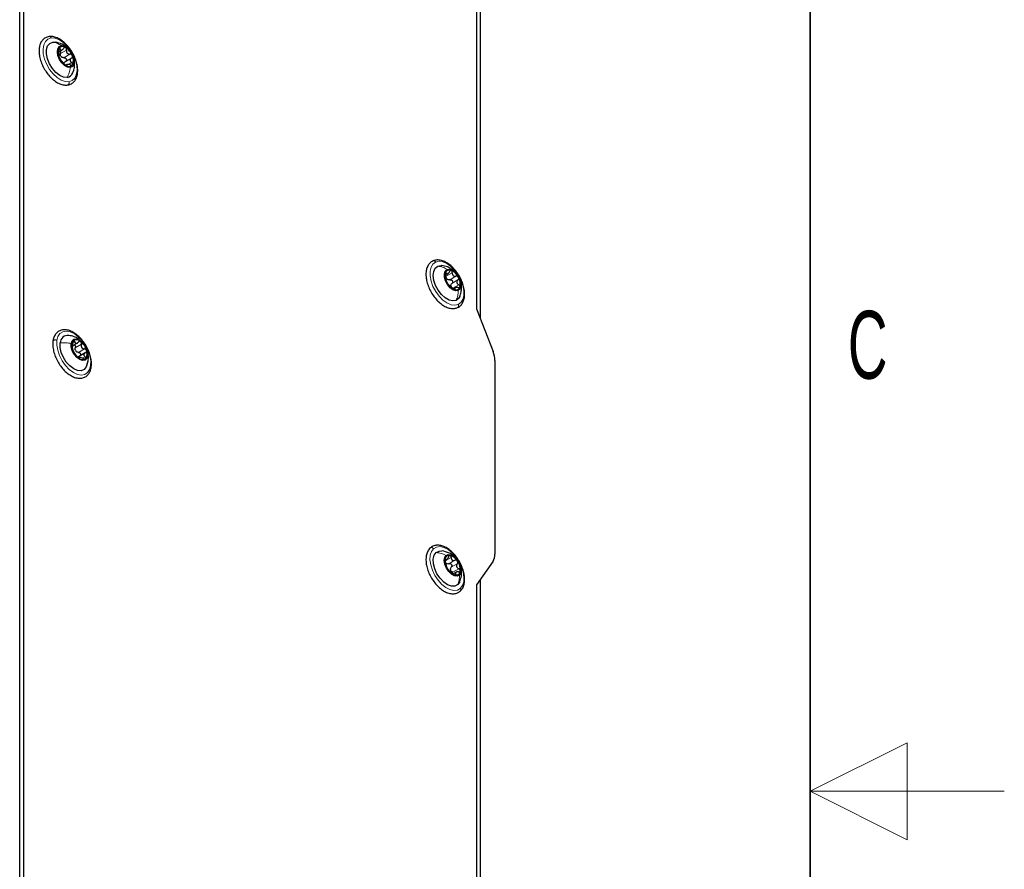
# Model space of a CAD drawing. Header units: millimetres. Extents: x 5 to 418, y 2 to 292.
# Tile 27 of 29: x 367 to 418, y 143 to 187. Entities that reach past the tile are written whole.
import ezdxf

# ---------------------------------------------------------------- set-up
doc = ezdxf.new("R2010")
doc.units = ezdxf.units.MM
doc.layers.add('SLD-0', color=7, linetype='Continuous')
doc.styles.add('SLDTEXTSTYLE0', font='TXT', dxfattribs={"width": 0.605})

msp = doc.modelspace()

# ---------------------------------------------------------------- linework, layer by layer
at = {"color": 7, "linetype": 'Continuous', "lineweight": 18}
for p, q in [((367.2565, 126.8993), (367.2565, 229.7835)), ((369.2672, 185.4519), (369.3439, 185.4961)), ((369.3583, 185.256), (369.6695, 185.4356)), ((369.5358, 185.0431), (369.8469, 185.2227)), ((369.7745, 184.6965), (369.9338, 184.7885)), ((369.658, 184.6328), (369.6891, 184.6508)), ((389.2083, 173.9261), (389.2488, 173.9494)), ((389.2392, 173.7866), (389.5503, 173.9662)), ((389.4305, 173.603), (389.7417, 173.7826)), ((389.533, 173.4109), (389.8442, 173.5905)), ((389.5738, 173.1594), (389.885, 173.339)), ((389.6394, 173.1032), (389.686, 173.1301)), ((369.9634, 170.1115), (369.9695, 170.1151)), ((369.9985, 170.3577), (370.0943, 170.413)), ((370.123, 170.0975), (370.4341, 170.2771)), ((370.2811, 169.8618), (370.5923, 170.0414)), ((370.3272, 169.5616), (370.3371, 169.5674)), ((370.4949, 169.5574), (370.62, 169.6297)), ((389.1794, 159.1189), (389.4905, 159.2985)), ((389.2066, 159.1959), (389.2223, 159.205)), ((389.3788, 158.9701), (389.69, 159.1497)), ((389.4997, 158.7899), (389.8109, 158.9695)), ((389.5742, 158.5306), (389.8853, 158.7102)), ((389.6918, 158.4098), (389.7381, 158.4365))]:
    msp.add_line(p, q, dxfattribs=at)
at = {"color": 7, "linetype": 'Continuous', "lineweight": 25}
for p, q in [((367.2565, 136.2079), (367.2565, 220.4749)), ((367.4686, 136.3304), (367.4686, 220.5974)), ((390.8032, 207.1266), (390.8032, 172.097)), ((391.0011, 171.5869), (391.0011, 207.1915)), ((368.964, 185.8403), (369.1079, 185.8355)), ((369.2749, 185.3432), (369.4472, 185.4427)), ((369.6167, 184.845), (369.9279, 185.0246)), ((369.6964, 184.6923), (369.6355, 184.6571)), ((389.1948, 173.8375), (389.3258, 173.9131)), ((389.6934, 173.1961), (389.5872, 173.1348)), ((390.8032, 172.097), (391.6559, 169.8991)), ((369.9973, 170.2082), (370.2265, 170.3406)), ((370.6313, 169.8363), (370.2872, 169.6376)), ((370.3437, 169.5897), (370.301, 169.5651)), ((391.7507, 169.4361), (391.7507, 159.4562)), ((389.1817, 159.1287), (389.2758, 159.183)), ((391.6559, 159.1026), (390.8032, 157.8892)), ((389.7448, 158.5316), (389.6009, 158.4485)), ((390.8032, 157.8892), (390.8032, 122.8596)), ((391.0011, 121.4069), (391.0011, 158.1708))]:
    msp.add_line(p, q, dxfattribs=at)
at = {"color": 7, "linetype": 'Continuous', "lineweight": 18, "flags": 128}
for points in [[(369.7959, 183.8035), (369.6039, 183.8121), (369.3964, 183.8857), (369.1853, 184.0201), (368.9829, 184.2074), (368.801, 184.4368), (368.6502, 184.6948), (368.5392, 184.9666), (368.4744, 185.2364), (368.4597, 185.4884), (368.4959, 185.708), (368.5809, 185.8824), (368.7097, 186.0015), (368.8749, 186.0585)], [(368.8749, 186.0585), (369.0669, 186.0499), (369.2744, 185.9763), (369.4855, 185.8419), (369.6879, 185.6546), (369.8698, 185.4252), (370.0206, 185.1672), (370.1316, 184.8954), (370.1964, 184.6256), (370.2111, 184.3736), (370.1749, 184.1541), (370.0899, 183.9796), (369.9611, 183.8605), (369.7959, 183.8035)], [(389.8589, 172.3269), (389.6852, 172.2879), (389.4877, 172.3148), (389.278, 172.4059), (389.0681, 172.5559), (388.8702, 172.7561), (388.696, 172.9948), (388.5554, 173.2583), (388.4567, 173.5311), (388.4056, 173.7975), (388.4051, 174.0418), (388.4552, 174.2501), (388.553, 174.41), (388.6927, 174.5125)], [(388.6927, 174.5125), (388.8664, 174.5514), (389.0639, 174.5245), (389.2736, 174.4334), (389.4835, 174.2834), (389.6814, 174.0832), (389.8556, 173.8445), (389.9962, 173.581), (390.0949, 173.3082), (390.146, 173.0419), (390.1465, 172.7975), (390.0964, 172.5892), (389.9986, 172.4293), (389.8589, 172.3269)], [(369.1749, 170.4724), (369.2305, 170.6758), (369.3333, 170.8298), (369.4772, 170.9254), (369.6541, 170.957), (369.8535, 170.9229), (370.0639, 170.8249), (370.273, 170.6689), (370.4688, 170.4638), (370.6398, 170.2216), (370.776, 169.9563), (370.8697, 169.6834), (370.9152, 169.4188), (370.9101, 169.1777)], [(370.9101, 169.1777), (370.8545, 168.9743), (370.7517, 168.8203), (370.6078, 168.7247), (370.4309, 168.6931), (370.2315, 168.7273), (370.0211, 168.8252), (369.812, 168.9813), (369.6162, 169.1864), (369.4452, 169.4286), (369.309, 169.6938), (369.2153, 169.9667), (369.1698, 170.2314), (369.1749, 170.4724)], [(388.5879, 159.7469), (388.738, 159.8321), (388.9193, 159.8528), (389.1214, 159.8077), (389.3325, 159.6996), (389.5402, 159.5347), (389.7326, 159.3225), (389.8984, 159.0754), (390.0281, 158.8078), (390.114, 158.5352), (390.1512, 158.2734), (390.1376, 158.0377), (390.0738, 157.8418), (389.9637, 157.697)], [(389.9637, 157.697), (389.8136, 157.6118), (389.6323, 157.5911), (389.4302, 157.6361), (389.2191, 157.7442), (389.0114, 157.9092), (388.819, 158.1214), (388.6532, 158.3684), (388.5235, 158.6361), (388.4376, 158.9087), (388.4004, 159.1704), (388.414, 159.4061), (388.4778, 159.6021), (388.5879, 159.7469)]]:
    msp.add_lwpolyline(points, dxfattribs=at)
at = {"color": 7, "linetype": 'Continuous', "lineweight": 25, "flags": 128}
for points in [[(369.7067, 184.0218), (369.5222, 184.0356), (369.3225, 184.1221), (369.1238, 184.274), (368.9423, 184.4792), (368.7926, 184.721), (368.6869, 184.9798), (368.6338, 185.2346), (368.6374, 185.4649), (368.6977, 185.6519), (368.8095, 185.7805), (368.964, 185.8403)], [(369.8611, 184.5424), (369.7206, 184.559), (369.5693, 184.6411), (369.4257, 184.779), (369.3071, 184.9558), (369.2276, 185.1503), (369.197, 185.3391), (369.2189, 185.4993), (369.2906, 185.6116), (369.4036, 185.6626)], [(369.4036, 185.6626), (369.5442, 185.6459), (369.6954, 185.5638), (369.839, 185.426), (369.9577, 185.2491), (370.0371, 185.0546), (370.0678, 184.8659), (370.0459, 184.7056), (369.9741, 184.5933), (369.8611, 184.5424)], [(389.746, 172.5384), (389.5782, 172.507), (389.3858, 172.5495), (389.1846, 172.6626), (388.9907, 172.837), (388.82, 173.0586), (388.6861, 173.3094), (388.6001, 173.5692), (388.5688, 173.8168), (388.5947, 174.0323), (388.6759, 174.1982), (388.8056, 174.3009)], [(388.8056, 174.3009), (388.9734, 174.3323), (389.007, 174.3301)], [(389.8624, 173.0482), (389.7337, 173.0308), (389.5856, 173.081), (389.4359, 173.1926), (389.3027, 173.3524), (389.2021, 173.5409), (389.1462, 173.7355), (389.1418, 173.9127), (389.1893, 174.0511), (389.2831, 174.134)], [(389.2831, 174.134), (389.4119, 174.1514), (389.56, 174.1012), (389.7097, 173.9896), (389.8429, 173.8298), (389.9435, 173.6413), (389.9993, 173.4467), (390.0038, 173.2695), (389.9562, 173.1311), (389.8624, 173.0482)], [(389.9338, 172.7408), (389.8757, 172.6411), (389.746, 172.5384)], [(369.9085, 170.3181), (369.956, 170.4565), (370.0498, 170.5394), (370.1786, 170.5568), (370.3267, 170.5067), (370.4764, 170.395), (370.6096, 170.2352), (370.7102, 170.0467), (370.766, 169.8521), (370.7705, 169.6749)], [(370.7422, 169.303), (370.685, 169.1132), (370.5758, 168.981), (370.4234, 168.9172), (370.2401, 168.927), (370.0408, 169.0095), (369.8416, 169.1581), (369.6588, 169.3607), (369.507, 169.601), (369.3986, 169.8594), (369.3423, 170.115), (369.3428, 170.3471)], [(370.7705, 169.6749), (370.7229, 169.5365), (370.6291, 169.4536), (370.5004, 169.4362), (370.3523, 169.4864), (370.2026, 169.5981), (370.0694, 169.7578), (369.9688, 169.9463), (369.9129, 170.1409), (369.9085, 170.3181)], [(389.8306, 157.8954), (389.6846, 157.8197), (389.5055, 157.8171), (389.3077, 157.8878), (389.1074, 158.0261), (388.9208, 158.2207), (388.7629, 158.456), (388.6465, 158.7128), (388.5812, 158.9703), (388.5721, 159.2078), (388.62, 159.4058), (388.721, 159.5485)], [(388.721, 159.5485), (388.867, 159.6242), (389.0171, 159.6312)], [(389.9145, 158.3842), (389.8015, 158.3333), (389.661, 158.3499), (389.5098, 158.4321), (389.3662, 158.5699), (389.2475, 158.7467), (389.168, 158.9412), (389.1374, 159.13), (389.1593, 159.2902), (389.231, 159.4025)], [(389.231, 159.4025), (389.344, 159.4535), (389.4846, 159.4368), (389.6358, 159.3547), (389.7794, 159.2169), (389.8981, 159.04), (389.9776, 158.8455), (390.0082, 158.6568), (389.9863, 158.4966), (389.9145, 158.3842)], [(389.9329, 158.041), (389.9316, 158.038), (389.8306, 157.8954)]]:
    msp.add_lwpolyline(points, dxfattribs=at)
at = {"color": 7, "linetype": 'Continuous', "lineweight": 25}
for centre, radius, start, end in [((369.7687, 185.3007), 0.5325, 155.60879, 207.25916), ((369.4749, 185.3764), 0.2394, 52.4594, 142.95679), ((369.1799, 184.8443), 0.8459, 21.04452, 58.58638), ((370.0849, 185.3606), 0.8459, 201.0439, 238.587), ((369.6323, 185.2978), 0.3103, 213.83221, 225.79988), ((369.496, 184.9042), 0.5325, 335.60901, 27.25893), ((369.7899, 184.8285), 0.2394, 232.4566, 322.95959), ((369.6504, 184.3854), 0.3679, 278.80109, 338.97481), ((389.4034, 173.8885), 0.216, 65.58729, 162.94865), ((389.1984, 173.4024), 0.7435, 25.67074, 66.68959), ((389.8416, 173.8029), 0.6617, 166.99225, 211.43998), ((389.4769, 173.8333), 0.272, 219.64874, 232.71533), ((389.304, 173.3793), 0.6617, 346.99287, 31.43936), ((389.9472, 173.7798), 0.7435, 205.67074, 246.68959), ((389.7172, 173.3187), 0.2414, 182.13916, 196.29086), ((389.7422, 173.2937), 0.216, 245.58729, 342.94865), ((369.7357, 170.3444), 0.3929, 82.60544, 179.59885), ((370.1861, 170.2122), 0.293, 44.03288, 122.48141), ((370.3518, 170.2017), 0.4132, 141.41286, 203.02689), ((370.8438, 170.2898), 0.9073, 195.97777, 231.75891), ((369.8352, 169.7033), 0.9073, 15.97699, 51.76051), ((370.419, 170.1229), 0.3326, 208.15618, 219.58467), ((370.4928, 169.7808), 0.293, 224.03568, 302.48046), ((370.3272, 169.7914), 0.4132, 321.41238, 23.02736), ((390.449, 169.4109), 1.3019, 1.10848, 22.02105), ((389.4016, 159.1835), 0.2207, 83.52765, 179.41538), ((389.2829, 158.8015), 0.6182, 29.97876, 76.56339), ((391.1374, 159.431), 0.6138, 327.65084, 2.35123), ((389.9608, 159.134), 0.7816, 176.20542, 215.84161), ((389.3742, 159.1606), 0.2246, 225.84297, 240.70178), ((389.1848, 158.6527), 0.7816, 356.20527, 35.84193), ((389.8627, 158.9852), 0.6182, 209.97944, 256.56271), ((389.7397, 158.7248), 0.2862, 189.70533, 202.33892), ((389.7439, 158.6033), 0.2207, 263.52802, 359.4158)]:
    msp.add_arc(centre, radius, start, end, dxfattribs=at)
for points, knots in [([(368.774, 186.1284), (368.7379, 186.1215), (368.6407, 186.1029), (368.4967, 186.0221), (368.3692, 185.8778), (368.2864, 185.6914), (368.2485, 185.4708), (368.2564, 185.2232), (368.3094, 184.9596), (368.4045, 184.6926), (368.5368, 184.4343), (368.7005, 184.1955), (368.8889, 183.9869), (369.0949, 183.8168), (369.3116, 183.6958), (369.5257, 183.6271), (369.6646, 183.633), (369.7271, 183.6356)], [0, 0, 0, 0, 0.03142782, 0.08461983, 0.13778799, 0.1941168, 0.25723085, 0.32812542, 0.4054071, 0.48689007, 0.5704049, 0.65366134, 0.73440119, 0.8107573, 0.88156985, 0.94663431, 1, 1, 1, 1]), ([(369.7271, 183.6356), (369.7632, 183.6425), (369.8604, 183.6611), (370.0043, 183.7419), (370.1319, 183.8863), (370.2147, 184.0727), (370.2526, 184.2932), (370.2447, 184.5409), (370.1917, 184.8044), (370.0966, 185.0714), (369.9643, 185.3298), (369.8006, 185.5685), (369.6122, 185.7772), (369.4061, 185.9472), (369.1894, 186.0682), (368.9753, 186.137), (368.8365, 186.1311), (368.774, 186.1284)], [0, 0, 0, 0, 0.03142761, 0.08461962, 0.13778905, 0.19411786, 0.25723194, 0.32812482, 0.40540654, 0.4868895, 0.57040585, 0.65366077, 0.73440202, 0.81075706, 0.88156961, 0.94663433, 1, 1, 1, 1]), ([(369.7303, 185.534), (369.6967, 185.5659), (369.6118, 185.6467), (369.4042, 185.7668), (369.218, 185.8097), (369.1012, 185.8367)], [0, 0, 0, 0, 0.19565579, 0.49540196, 1, 1, 1, 1]), ([(369.2838, 185.5206), (369.2797, 185.5119), (369.2706, 185.4924), (369.2666, 185.4578), (369.2659, 185.4202), (369.2691, 185.3945), (369.2707, 185.3817)], [0, 0, 0, 0, 0.2023899, 0.4531838, 0.7270191, 1, 1, 1, 1]), ([(369.2767, 185.1456), (369.2792, 185.1524), (369.2845, 185.1665), (369.2834, 185.1921), (369.2836, 185.2224), (369.282, 185.259), (369.2793, 185.313), (369.2742, 185.3541), (369.2707, 185.3817)], [0, 0, 0, 0, 0.09186617, 0.18796564, 0.31801295, 0.47634681, 0.65018489, 1, 1, 1, 1]), ([(369.3439, 185.4961), (369.3401, 185.5044), (369.3335, 185.519), (369.3178, 185.5356), (369.296, 185.5367), (369.2881, 185.5263), (369.2838, 185.5206)], [0, 0, 0, 0, 0.32215079, 0.56681845, 0.76170027, 1, 1, 1, 1]), ([(369.3258, 185.3726), (369.3288, 185.3703), (369.3414, 185.3602), (369.3534, 185.3325), (369.3622, 185.2952), (369.3596, 185.2692), (369.3583, 185.256)], [0, 0, 0, 0, 0.090843, 0.3815117, 0.6878717, 1, 1, 1, 1]), ([(369.3439, 185.4961), (369.3519, 185.4782), (369.3634, 185.4527), (369.3939, 185.4327), (369.42, 185.4305), (369.4465, 185.4409), (369.4827, 185.4678), (369.502, 185.4981), (369.5154, 185.5193)], [0, 0, 0, 0, 0.2399881, 0.3405448, 0.4404842, 0.5551948, 0.6895232, 1, 1, 1, 1]), ([(369.3746, 185.1251), (369.3667, 185.1461), (369.3508, 185.1884), (369.3558, 185.2334), (369.3583, 185.256)], [0, 0, 0, 0, 0.496491, 1, 1, 1, 1]), ([(369.6208, 185.5662), (369.6111, 185.5699), (369.5919, 185.5772), (369.5605, 185.5689), (369.534, 185.5487), (369.5218, 185.5294), (369.5154, 185.5193)], [0, 0, 0, 0, 0.2362842, 0.4702177, 0.7225547, 1, 1, 1, 1]), ([(369.6695, 185.4356), (369.6707, 185.4487), (369.6732, 185.4746), (369.6649, 185.5122), (369.6486, 185.5456), (369.6297, 185.5596), (369.6208, 185.5662)], [0, 0, 0, 0, 0.2654681, 0.5274193, 0.7752247, 1, 1, 1, 1]), ([(369.6695, 185.4356), (369.6671, 185.4075), (369.6636, 185.3654), (369.6805, 185.312), (369.7018, 185.2765), (369.7324, 185.2492), (369.7802, 185.2245), (369.8204, 185.2234), (369.8469, 185.2227)], [0, 0, 0, 0, 0.2570566, 0.3851502, 0.5110676, 0.6355352, 0.7589837, 1, 1, 1, 1]), ([(369.9694, 185.1481), (369.9632, 185.1596), (369.9509, 185.1828), (369.92, 185.2073), (369.8844, 185.2223), (369.8593, 185.2226), (369.8469, 185.2227)], [0, 0, 0, 0, 0.2554441, 0.5105217, 0.758738, 1, 1, 1, 1]), ([(369.2767, 185.1456), (369.2756, 185.1429), (369.272, 185.1344), (369.2767, 185.1153), (369.2829, 185.0885), (369.2909, 185.0682), (369.2954, 185.0568)], [0, 0, 0, 0, 0.0916876, 0.2936671, 0.6062346, 1, 1, 1, 1]), ([(369.2954, 185.0568), (369.3006, 185.0449), (369.3106, 185.0217), (369.3275, 184.9909), (369.3427, 184.966), (369.3532, 184.9528), (369.3576, 184.9474)], [0, 0, 0, 0, 0.3098696, 0.598799, 0.8344714, 1, 1, 1, 1]), ([(369.5351, 184.7345), (369.5193, 184.7533), (369.4946, 184.7826), (369.4601, 184.8217), (369.4338, 184.8527), (369.4096, 184.8822), (369.3849, 184.914), (369.3677, 184.9351), (369.3576, 184.9474)], [0, 0, 0, 0, 0.2655065, 0.414689, 0.5645811, 0.7051738, 0.8275396, 1, 1, 1, 1]), ([(369.5358, 185.0431), (369.5145, 185.043), (369.4717, 185.0428), (369.4347, 185.0645), (369.416, 185.0754)], [0, 0, 0, 0, 0.4957978, 1, 1, 1, 1]), ([(369.5351, 184.7345), (369.5423, 184.7259), (369.5577, 184.7077), (369.5843, 184.682), (369.6129, 184.6577), (369.634, 184.6448), (369.644, 184.6387)], [0, 0, 0, 0, 0.2304442, 0.4915961, 0.7589743, 1, 1, 1, 1]), ([(369.5358, 185.0431), (369.5481, 185.043), (369.5731, 185.0427), (369.6089, 185.0279), (369.639, 185.0031), (369.66, 184.97), (369.6684, 184.9327), (369.663, 184.8964), (369.6452, 184.865), (369.6262, 184.8517), (369.6167, 184.845)], [0, 0, 0, 0, 0.1247281, 0.2527339, 0.3848389, 0.5168478, 0.6444602, 0.7660496, 0.8828476, 1, 1, 1, 1]), ([(369.5455, 184.7585), (369.5527, 184.776), (369.5676, 184.8121), (369.6001, 184.8338), (369.6167, 184.845)], [0, 0, 0, 0, 0.48803115, 1, 1, 1, 1]), ([(369.9279, 185.0246), (369.9079, 185.0102), (369.8783, 184.9889), (369.857, 184.9456), (369.8514, 184.9106), (369.8588, 184.8752), (369.8827, 184.8301), (369.9131, 184.8053), (369.9338, 184.7885)], [0, 0, 0, 0, 0.2467865, 0.3663365, 0.4839066, 0.6040553, 0.7301859, 1, 1, 1, 1]), ([(369.9279, 185.0246), (369.9373, 185.0312), (369.9563, 185.0446), (369.9739, 185.0757), (369.9801, 185.1122), (369.973, 185.1359), (369.9694, 185.1481)], [0, 0, 0, 0, 0.2417504, 0.4838996, 0.7352343, 1, 1, 1, 1]), ([(369.981, 184.6843), (369.984, 184.6922), (369.9905, 184.7093), (369.9809, 184.7384), (369.962, 184.7659), (369.9435, 184.7807), (369.9338, 184.7885)], [0, 0, 0, 0, 0.1995475, 0.430725, 0.700364, 1, 1, 1, 1]), ([(369.9916, 184.2479), (370.0259, 184.3455), (370.0866, 184.5178), (370.0925, 184.7788), (370.074, 184.9569), (370.0352, 185.0462), (370.0278, 185.0634)], [0, 0, 0, 0, 0.3686033, 0.6509281, 0.9327858, 1, 1, 1, 1]), ([(369.644, 184.6387), (369.6518, 184.6349), (369.6646, 184.6288), (369.6843, 184.6242), (369.6951, 184.6371), (369.6913, 184.6457), (369.6891, 184.6508)], [0, 0, 0, 0, 0.3869141, 0.6263926, 0.7790978, 1, 1, 1, 1]), ([(369.8607, 184.674), (369.835, 184.6824), (369.7981, 184.6944), (369.7498, 184.7002), (369.721, 184.6999), (369.6992, 184.6954), (369.6798, 184.6793), (369.6854, 184.6623), (369.6891, 184.6508)], [0, 0, 0, 0, 0.376383, 0.542367, 0.6791245, 0.7794769, 0.8511157, 1, 1, 1, 1]), ([(369.8607, 184.674), (369.8728, 184.67), (369.8961, 184.6623), (369.9304, 184.6597), (369.9618, 184.6646), (369.9749, 184.6781), (369.981, 184.6843)], [0, 0, 0, 0, 0.2968505, 0.5695259, 0.8030749, 1, 1, 1, 1]), ([(388.5586, 174.5729), (388.5264, 174.5559), (388.4395, 174.5102), (388.325, 174.3888), (388.2357, 174.2088), (388.1915, 173.9925), (388.1929, 173.7482), (388.2397, 173.4861), (388.3291, 173.2188), (388.4565, 172.9585), (388.6161, 172.7164), (388.8014, 172.5028), (389.0053, 172.3272), (389.2212, 172.1973), (389.4412, 172.1234), (389.6493, 172.1089), (389.7698, 172.1502), (389.8233, 172.1685)], [0, 0, 0, 0, 0.0311052, 0.0839393, 0.1395613, 0.2015828, 0.2714194, 0.3479424, 0.4289571, 0.5123226, 0.5957527, 0.6769761, 0.7540403, 0.8256731, 0.8915275, 0.9518783, 1, 1, 1, 1]), ([(389.8233, 172.1685), (389.8555, 172.1854), (389.9424, 172.2311), (390.0569, 172.3526), (390.1462, 172.5325), (390.1903, 172.7488), (390.189, 172.9932), (390.1422, 173.2553), (390.0528, 173.5225), (389.9254, 173.7828), (389.7658, 174.0249), (389.5805, 174.2386), (389.3766, 174.4142), (389.1607, 174.5441), (388.9407, 174.6179), (388.7326, 174.6324), (388.6121, 174.5912), (388.5586, 174.5729)], [0, 0, 0, 0, 0.0311052, 0.0839388, 0.1395612, 0.2015825, 0.2714192, 0.3479423, 0.4289572, 0.5123228, 0.5957524, 0.6769759, 0.7540401, 0.825673, 0.8915283, 0.9518783, 1, 1, 1, 1]), ([(389.7039, 173.9849), (389.6826, 174.0102), (389.6172, 174.0879), (389.4769, 174.1789), (389.2673, 174.2837), (389.1036, 174.3126), (389.0028, 174.3305)], [0, 0, 0, 0, 0.1236643, 0.3805048, 0.6187923, 1, 1, 1, 1]), ([(389.4926, 174.0852), (389.4832, 174.0868), (389.4639, 174.0901), (389.436, 174.0748), (389.4138, 174.0499), (389.4043, 174.0285), (389.3994, 174.0173)], [0, 0, 0, 0, 0.2202103, 0.4512591, 0.7113155, 1, 1, 1, 1]), ([(389.5503, 173.9662), (389.5503, 173.9793), (389.5502, 174.0048), (389.5391, 174.0402), (389.5208, 174.0702), (389.5016, 174.0804), (389.4926, 174.0852)], [0, 0, 0, 0, 0.2767962, 0.5426124, 0.7856042, 1, 1, 1, 1]), ([(389.1969, 173.9518), (389.1944, 173.9417), (389.189, 173.9195), (389.1892, 173.8835), (389.1925, 173.8457), (389.1978, 173.8207), (389.2004, 173.8085)], [0, 0, 0, 0, 0.2149391, 0.4717415, 0.7414326, 1, 1, 1, 1]), ([(389.2488, 173.9494), (389.2451, 173.9562), (389.2389, 173.9677), (389.2223, 173.9794), (389.2039, 173.9708), (389.1995, 173.9589), (389.1969, 173.9518)], [0, 0, 0, 0, 0.30337416, 0.51767113, 0.71172923, 1, 1, 1, 1]), ([(389.2412, 173.5569), (389.2408, 173.5673), (389.24, 173.5866), (389.2345, 173.617), (389.2293, 173.6502), (389.2231, 173.6884), (389.2145, 173.7419), (389.206, 173.7821), (389.2004, 173.8085)], [0, 0, 0, 0, 0.1213822, 0.2277471, 0.3620524, 0.5177123, 0.68251, 1, 1, 1, 1]), ([(389.2674, 173.6598), (389.2578, 173.6794), (389.2383, 173.7194), (389.2389, 173.7639), (389.2392, 173.7866)], [0, 0, 0, 0, 0.4910759, 1, 1, 1, 1]), ([(389.2412, 173.5569), (389.2414, 173.5527), (389.2419, 173.5407), (389.2494, 173.5189), (389.2605, 173.4899), (389.2712, 173.4691), (389.277, 173.4578)], [0, 0, 0, 0, 0.1204698, 0.3379964, 0.6418639, 1, 1, 1, 1]), ([(389.2488, 173.9494), (389.257, 173.9347), (389.2685, 173.9138), (389.2983, 173.9032), (389.3215, 173.9089), (389.3436, 173.9255), (389.374, 173.96), (389.3889, 173.9937), (389.3994, 174.0173)], [0, 0, 0, 0, 0.2131097, 0.3009313, 0.3963815, 0.516344, 0.6616999, 1, 1, 1, 1]), ([(389.4305, 173.603), (389.4102, 173.5996), (389.3693, 173.5928), (389.3312, 173.6089), (389.3121, 173.6169)], [0, 0, 0, 0, 0.4989788, 1, 1, 1, 1]), ([(389.4305, 173.603), (389.4424, 173.6047), (389.4664, 173.6082), (389.5029, 173.5983), (389.535, 173.5773), (389.5592, 173.5462), (389.5717, 173.5091), (389.571, 173.4712), (389.5581, 173.4363), (389.5413, 173.4193), (389.533, 173.4109)], [0, 0, 0, 0, 0.1203694, 0.243468, 0.3719976, 0.5036309, 0.634224, 0.7605956, 0.8813692, 1, 1, 1, 1]), ([(389.5503, 173.9662), (389.5507, 173.9382), (389.5513, 173.8966), (389.5726, 173.846), (389.5967, 173.814), (389.6288, 173.7915), (389.6777, 173.7741), (389.7162, 173.7792), (389.7417, 173.7826)], [0, 0, 0, 0, 0.2628897, 0.3911935, 0.5158113, 0.6382185, 0.7598645, 1, 1, 1, 1]), ([(389.8685, 173.7244), (389.8612, 173.7354), (389.8468, 173.757), (389.814, 173.7778), (389.7777, 173.7879), (389.7536, 173.7843), (389.7417, 173.7826)], [0, 0, 0, 0, 0.2613801, 0.5161317, 0.7610813, 1, 1, 1, 1]), ([(389.8442, 173.5905), (389.8267, 173.5724), (389.8005, 173.5453), (389.7863, 173.4971), (389.7861, 173.4593), (389.7985, 173.4226), (389.8282, 173.3777), (389.8621, 173.3546), (389.885, 173.339)], [0, 0, 0, 0, 0.2406249, 0.3607409, 0.4810307, 0.6045749, 0.7329249, 1, 1, 1, 1]), ([(389.8442, 173.5905), (389.8524, 173.5989), (389.8692, 173.6158), (389.882, 173.6505), (389.8834, 173.6887), (389.8735, 173.7124), (389.8685, 173.7244)], [0, 0, 0, 0, 0.2382417, 0.4819313, 0.7362105, 1, 1, 1, 1]), ([(389.277, 173.4578), (389.2833, 173.4465), (389.2951, 173.4252), (389.3138, 173.3981), (389.3292, 173.3778), (389.3397, 173.3684), (389.3437, 173.3648)], [0, 0, 0, 0, 0.3372784, 0.634471, 0.859936, 1, 1, 1, 1]), ([(389.535, 173.1812), (389.5166, 173.1997), (389.4884, 173.2282), (389.4491, 173.2647), (389.4204, 173.292), (389.3947, 173.3168), (389.3702, 173.3416), (389.3531, 173.3565), (389.3437, 173.3648)], [0, 0, 0, 0, 0.2953133, 0.4532782, 0.6063649, 0.7438314, 0.857366, 1, 1, 1, 1]), ([(389.476, 173.3097), (389.4804, 173.3292), (389.4893, 173.3686), (389.5184, 173.3967), (389.533, 173.4109)], [0, 0, 0, 0, 0.49606, 1, 1, 1, 1]), ([(389.5738, 173.1594), (389.5551, 173.1714), (389.5184, 173.1951), (389.4963, 173.2326), (389.4855, 173.251)], [0, 0, 0, 0, 0.5118888, 1, 1, 1, 1]), ([(389.535, 173.1812), (389.5435, 173.1727), (389.5612, 173.155), (389.5907, 173.1314), (389.621, 173.1105), (389.6429, 173.1013), (389.653, 173.097)], [0, 0, 0, 0, 0.2469583, 0.5138931, 0.7753234, 1, 1, 1, 1]), ([(389.653, 173.097), (389.6605, 173.0946), (389.6726, 173.0908), (389.6922, 173.0957), (389.6948, 173.1143), (389.6893, 173.1242), (389.686, 173.1301)], [0, 0, 0, 0, 0.3286271, 0.5333592, 0.7210713, 1, 1, 1, 1]), ([(389.8365, 173.198), (389.8108, 173.203), (389.774, 173.2103), (389.7273, 173.2074), (389.7004, 173.2009), (389.6808, 173.1888), (389.6692, 173.1624), (389.679, 173.1435), (389.686, 173.1301)], [0, 0, 0, 0, 0.3547205, 0.5080791, 0.6337161, 0.7294698, 0.809473, 1, 1, 1, 1]), ([(389.8365, 173.198), (389.8488, 173.1956), (389.8721, 173.1909), (389.9056, 173.1938), (389.9349, 173.2057), (389.9443, 173.2224), (389.9487, 173.2304)], [0, 0, 0, 0, 0.2930392, 0.5590867, 0.7905255, 1, 1, 1, 1]), ([(389.9487, 173.2304), (389.9501, 173.2398), (389.9532, 173.2599), (389.9392, 173.2903), (389.9165, 173.3179), (389.8957, 173.3318), (389.885, 173.339)], [0, 0, 0, 0, 0.2077343, 0.4462363, 0.7135756, 1, 1, 1, 1]), ([(389.9312, 172.7348), (389.9606, 172.8148), (390.0129, 172.9573), (390.0343, 173.1877), (390.029, 173.3593), (389.9979, 173.4573), (389.9909, 173.4795)], [0, 0, 0, 0, 0.3340034, 0.595177, 0.9084079, 1, 1, 1, 1]), ([(370.9441, 169.1125), (370.9483, 169.1548), (370.9609, 169.2819), (370.9418, 169.5021), (370.8781, 169.7679), (370.7727, 170.0337), (370.6317, 170.288), (370.4609, 170.5199), (370.2673, 170.7194), (370.0578, 170.8776), (369.8392, 170.9863), (369.6193, 171.0369), (369.4107, 171.0208), (369.2315, 170.938), (369.0961, 170.8006), (369.0072, 170.629), (368.9831, 170.5025), (368.9712, 170.4397)], [0, 0, 0, 0, 0.0364619, 0.1094543, 0.1880278, 0.2702606, 0.353938, 0.4367623, 0.5165287, 0.5915289, 0.6608367, 0.7244366, 0.7827722, 0.836984, 0.8899442, 0.9454039, 1, 1, 1, 1]), ([(370.3714, 170.472), (370.3369, 170.5053), (370.2487, 170.5905), (370.0436, 170.6828), (369.8745, 170.7161), (369.7783, 170.735)], [0, 0, 0, 0, 0.21678067, 0.554578, 1, 1, 1, 1]), ([(368.9712, 170.4397), (368.967, 170.3973), (368.9543, 170.2702), (368.9735, 170.0501), (369.0372, 169.7843), (369.1426, 169.5184), (369.2836, 169.2641), (369.4544, 169.0322), (369.648, 168.8328), (369.8575, 168.6746), (370.076, 168.5659), (370.296, 168.5153), (370.5046, 168.5314), (370.6838, 168.6142), (370.8192, 168.7515), (370.9081, 168.9232), (370.9322, 169.0497), (370.9441, 169.1125)], [0, 0, 0, 0, 0.03646203, 0.10945292, 0.18802827, 0.27026131, 0.35393741, 0.43676201, 0.51652861, 0.59153004, 0.66083731, 0.72443739, 0.78277315, 0.83698507, 0.88994538, 0.94540373, 1, 1, 1, 1]), ([(369.9695, 170.1151), (369.9673, 170.1143), (369.9601, 170.112), (369.9616, 170.0931), (369.9632, 170.0706), (369.9685, 170.0512), (369.9715, 170.04)], [0, 0, 0, 0, 0.0830238, 0.2622947, 0.5755034, 1, 1, 1, 1]), ([(369.9695, 170.1151), (369.9748, 170.1178), (369.9859, 170.1237), (369.9888, 170.1463), (369.9942, 170.1722), (369.9973, 170.2065), (370.0011, 170.2593), (369.9997, 170.3006), (369.9987, 170.3286)], [0, 0, 0, 0, 0.0758499, 0.1605879, 0.284014, 0.4422627, 0.6223939, 1, 1, 1, 1]), ([(369.9715, 170.04), (369.9754, 170.0277), (369.9831, 170.0032), (369.9975, 169.9695), (370.0117, 169.9406), (370.022, 169.924), (370.0265, 169.9168)], [0, 0, 0, 0, 0.2862346, 0.5678235, 0.8121507, 1, 1, 1, 1]), ([(370.0288, 170.4594), (370.0232, 170.4524), (370.0105, 170.4365), (370.0022, 170.4041), (369.9973, 170.3675), (369.9982, 170.3417), (369.9987, 170.3286)], [0, 0, 0, 0, 0.1937316, 0.4386051, 0.7149846, 1, 1, 1, 1]), ([(370.0943, 170.413), (370.0908, 170.4228), (370.0844, 170.4406), (370.0689, 170.4611), (370.0467, 170.4707), (370.0348, 170.4632), (370.0288, 170.4594)], [0, 0, 0, 0, 0.3235051, 0.5855147, 0.7915706, 1, 1, 1, 1]), ([(370.0635, 170.2464), (370.0711, 170.2436), (370.09, 170.2366), (370.1115, 170.21), (370.1262, 170.1752), (370.1309, 170.1359), (370.1256, 170.1103), (370.123, 170.0975)], [0, 0, 0, 0, 0.1371021, 0.3391821, 0.5564559, 0.7786328, 1, 1, 1, 1]), ([(370.0943, 170.413), (370.1018, 170.3921), (370.1126, 170.362), (370.143, 170.334), (370.1703, 170.3243), (370.2002, 170.3277), (370.2416, 170.346), (370.2652, 170.3725), (370.2816, 170.3909)], [0, 0, 0, 0, 0.2572194, 0.3685651, 0.4750557, 0.588384, 0.7148441, 1, 1, 1, 1]), ([(370.1258, 169.9659), (370.1199, 169.9877), (370.1082, 170.0314), (370.118, 170.0755), (370.123, 170.0975)], [0, 0, 0, 0, 0.5006269, 1, 1, 1, 1]), ([(370.3968, 170.4159), (370.3871, 170.4215), (370.3683, 170.4324), (370.3347, 170.431), (370.3043, 170.4165), (370.2893, 170.3996), (370.2816, 170.3909)], [0, 0, 0, 0, 0.2500312, 0.4889503, 0.7350715, 1, 1, 1, 1]), ([(370.4341, 170.2771), (370.4367, 170.2898), (370.4421, 170.3154), (370.4372, 170.3543), (370.4234, 170.3904), (370.4055, 170.4076), (370.3968, 170.4159)], [0, 0, 0, 0, 0.2556626, 0.5135493, 0.7650102, 1, 1, 1, 1]), ([(370.4341, 170.2771), (370.4288, 170.2496), (370.4208, 170.2082), (370.4324, 170.1532), (370.4505, 170.1151), (370.4787, 170.084), (370.5245, 170.0529), (370.5653, 170.046), (370.5923, 170.0414)], [0, 0, 0, 0, 0.2508835, 0.3778921, 0.5041187, 0.6300162, 0.7553933, 1, 1, 1, 1]), ([(370.7075, 169.953), (370.7026, 169.9649), (370.6928, 169.9889), (370.6644, 170.0163), (370.6303, 170.0356), (370.6048, 170.0395), (370.5923, 170.0414)], [0, 0, 0, 0, 0.2474606, 0.5015071, 0.7535039, 1, 1, 1, 1]), ([(370.1846, 169.6812), (370.1717, 169.6995), (370.1512, 169.7288), (370.1221, 169.769), (370.0989, 169.8026), (370.0771, 169.836), (370.0534, 169.8742), (370.0366, 169.9007), (370.0265, 169.9168)], [0, 0, 0, 0, 0.2371297, 0.377931, 0.524775, 0.6683278, 0.7990294, 1, 1, 1, 1]), ([(370.2811, 169.8618), (370.2595, 169.8648), (370.2157, 169.8709), (370.1805, 169.8975), (370.1627, 169.9109)], [0, 0, 0, 0, 0.4953381, 1, 1, 1, 1]), ([(370.1846, 169.6812), (370.1905, 169.6729), (370.2034, 169.6547), (370.2266, 169.6279), (370.2527, 169.6009), (370.2725, 169.5849), (370.2822, 169.5771)], [0, 0, 0, 0, 0.2128552, 0.4674587, 0.7409341, 1, 1, 1, 1]), ([(370.2538, 169.5938), (370.2634, 169.6095), (370.2777, 169.6327), (370.3018, 169.6442), (370.3097, 169.648)], [0, 0, 0, 0, 0.6734597, 1, 1, 1, 1]), ([(370.2811, 169.8618), (370.2937, 169.8599), (370.319, 169.856), (370.3533, 169.8369), (370.3809, 169.8093), (370.3983, 169.775), (370.4019, 169.7386), (370.3935, 169.7074), (370.3801, 169.6937), (370.3748, 169.6882)], [0, 0, 0, 0, 0.1536683, 0.3104378, 0.4692101, 0.6236015, 0.7692589, 0.9072082, 1, 1, 1, 1]), ([(370.2822, 169.5771), (370.2906, 169.5715), (370.3045, 169.5622), (370.3218, 169.553), (370.3387, 169.5551), (370.3377, 169.5633), (370.3371, 169.5674)], [0, 0, 0, 0, 0.4242404, 0.7043999, 0.8505443, 1, 1, 1, 1]), ([(370.5245, 169.5452), (370.4993, 169.5566), (370.4628, 169.5732), (370.4143, 169.5869), (370.3836, 169.593), (370.3611, 169.5943), (370.3379, 169.5909), (370.3374, 169.5761), (370.3371, 169.5674)], [0, 0, 0, 0, 0.3872355, 0.563162, 0.7114707, 0.8216221, 0.894026, 1, 1, 1, 1]), ([(370.5245, 169.5452), (370.5363, 169.5398), (370.5592, 169.5294), (370.5939, 169.5216), (370.626, 169.52), (370.6427, 169.5294), (370.6502, 169.5336)], [0, 0, 0, 0, 0.2947871, 0.571268, 0.8092423, 1, 1, 1, 1]), ([(370.6492, 169.8432), (370.6272, 169.8328), (370.5949, 169.8176), (370.5667, 169.7807), (370.5557, 169.7496), (370.5577, 169.7164), (370.5755, 169.6724), (370.6019, 169.6471), (370.62, 169.6297)], [0, 0, 0, 0, 0.2585857, 0.3791816, 0.4941324, 0.6094357, 0.7312457, 1, 1, 1, 1]), ([(370.6502, 169.5336), (370.6547, 169.5398), (370.6644, 169.5529), (370.6594, 169.5803), (370.6445, 169.6065), (370.6286, 169.6216), (370.62, 169.6297)], [0, 0, 0, 0, 0.1963027, 0.4179738, 0.6876476, 1, 1, 1, 1]), ([(370.6492, 169.8432), (370.6596, 169.848), (370.6802, 169.8576), (370.7026, 169.8841), (370.7138, 169.9179), (370.7096, 169.9411), (370.7075, 169.953)], [0, 0, 0, 0, 0.24907002, 0.49173527, 0.73863243, 1, 1, 1, 1]), ([(370.7873, 169.507), (370.7935, 169.5759), (370.8034, 169.6864), (370.7772, 169.7938), (370.7673, 169.8342)], [0, 0, 0, 0, 0.6231073, 1, 1, 1, 1]), ([(370.6945, 169.1326), (370.7165, 169.1875), (370.7587, 169.2926), (370.7776, 169.4042), (370.7866, 169.4575)], [0, 0, 0, 0, 0.5222029, 1, 1, 1, 1]), ([(389.9583, 157.5581), (389.9844, 157.5841), (390.0563, 157.6558), (390.1375, 157.8121), (390.1877, 158.024), (390.1915, 158.2658), (390.15, 158.5264), (390.0653, 158.7937), (389.9421, 159.0554), (389.7859, 159.3002), (389.6033, 159.5176), (389.4011, 159.6982), (389.1865, 159.8335), (388.9659, 159.9156), (388.7501, 159.934), (388.5608, 159.8898), (388.4657, 159.8191), (388.4236, 159.7878)], [0, 0, 0, 0, 0.031436, 0.0868688, 0.148, 0.2169457, 0.2928041, 0.3734017, 0.4566105, 0.5401528, 0.6217475, 0.6993812, 0.7716863, 0.8382029, 0.8991682, 0.9552897, 1, 1, 1, 1]), ([(388.4236, 159.7878), (388.3975, 159.7618), (388.3256, 159.6901), (388.2444, 159.5338), (388.1942, 159.3219), (388.1904, 159.0801), (388.2319, 158.8195), (388.3166, 158.5522), (388.4398, 158.2905), (388.596, 158.0457), (388.7786, 157.8283), (388.9808, 157.6477), (389.1954, 157.5124), (389.416, 157.4303), (389.6318, 157.4118), (389.8211, 157.4561), (389.9162, 157.5268), (389.9583, 157.5581)], [0, 0, 0, 0, 0.031436, 0.0868688, 0.148, 0.2169457, 0.2928043, 0.3734016, 0.45661, 0.5401523, 0.6217471, 0.6993802, 0.7716866, 0.8382031, 0.8991684, 0.9552902, 1, 1, 1, 1]), ([(389.6812, 159.3136), (389.6547, 159.3407), (389.5729, 159.424), (389.3536, 159.5572), (389.1432, 159.603), (389.0104, 159.632)], [0, 0, 0, 0, 0.1502892, 0.463284, 1, 1, 1, 1]), ([(389.4265, 159.4027), (389.4176, 159.4021), (389.3987, 159.4008), (389.3754, 159.3795), (389.3576, 159.3507), (389.3508, 159.3276), (389.3473, 159.3154)], [0, 0, 0, 0, 0.2050662, 0.4362146, 0.7039491, 1, 1, 1, 1]), ([(389.4905, 159.2985), (389.4893, 159.3112), (389.487, 159.3357), (389.4737, 159.3681), (389.4541, 159.394), (389.4352, 159.4), (389.4265, 159.4027)], [0, 0, 0, 0, 0.2894608, 0.5584279, 0.7952103, 1, 1, 1, 1]), ([(389.181, 159.1857), (389.1802, 159.1745), (389.1785, 159.1505), (389.1827, 159.1137), (389.1895, 159.0768), (389.1966, 159.0531), (389.2, 159.0417)], [0, 0, 0, 0, 0.2300233, 0.4927507, 0.7572723, 1, 1, 1, 1]), ([(389.2223, 159.205), (389.2189, 159.2103), (389.2133, 159.2192), (389.1958, 159.2234), (389.1844, 159.2066), (389.1823, 159.1937), (389.181, 159.1857)], [0, 0, 0, 0, 0.2610202, 0.4360518, 0.6509298, 1, 1, 1, 1]), ([(389.2745, 158.7824), (389.271, 158.7956), (389.2648, 158.8189), (389.2537, 158.8537), (389.2435, 158.8887), (389.2326, 158.9273), (389.2189, 158.979), (389.2074, 159.0171), (389.2, 159.0417)], [0, 0, 0, 0, 0.1519987, 0.2676834, 0.4054514, 0.5579242, 0.7136659, 1, 1, 1, 1]), ([(389.2223, 159.205), (389.2303, 159.1935), (389.2418, 159.1771), (389.2691, 159.1777), (389.2876, 159.1906), (389.3052, 159.2123), (389.329, 159.2534), (389.3398, 159.29), (389.3473, 159.3154)], [0, 0, 0, 0, 0.1766036, 0.2525592, 0.3483452, 0.4775261, 0.6357036, 1, 1, 1, 1]), ([(389.3788, 158.9701), (389.3598, 158.9634), (389.3221, 158.9502), (389.2834, 158.9599), (389.2643, 158.9647)], [0, 0, 0, 0, 0.5051522, 1, 1, 1, 1]), ([(389.3788, 158.9701), (389.39, 158.9737), (389.4123, 158.981), (389.4487, 158.9768), (389.4822, 158.9602), (389.509, 158.932), (389.5252, 158.8961), (389.529, 158.8574), (389.521, 158.82), (389.5068, 158.7998), (389.4997, 158.7899)], [0, 0, 0, 0, 0.1175836, 0.2361235, 0.3602203, 0.4898156, 0.6218602, 0.75244, 0.8779845, 1, 1, 1, 1]), ([(389.4905, 159.2985), (389.4933, 159.2714), (389.4975, 159.2313), (389.5225, 159.1847), (389.5484, 159.1572), (389.5815, 159.1402), (389.6304, 159.131), (389.6661, 159.1422), (389.69, 159.1497)], [0, 0, 0, 0, 0.2672661, 0.3945233, 0.5166583, 0.6365268, 0.7569072, 1, 1, 1, 1]), ([(389.8183, 159.1104), (389.8101, 159.1204), (389.794, 159.14), (389.7599, 159.1563), (389.7236, 159.1606), (389.7011, 159.1533), (389.69, 159.1497)], [0, 0, 0, 0, 0.26464728, 0.51751246, 0.76005828, 1, 1, 1, 1]), ([(389.8109, 158.9695), (389.7962, 158.9482), (389.7742, 158.9159), (389.767, 158.8641), (389.7719, 158.8246), (389.789, 158.7877), (389.8239, 158.7444), (389.8607, 158.7239), (389.8853, 158.7102)], [0, 0, 0, 0, 0.2390861, 0.3606876, 0.4833565, 0.6089852, 0.7379299, 1, 1, 1, 1]), ([(389.8109, 158.9695), (389.8179, 158.9794), (389.8321, 158.9995), (389.84, 159.0367), (389.8369, 159.0757), (389.8246, 159.0988), (389.8183, 159.1104)], [0, 0, 0, 0, 0.23838, 0.4848471, 0.7404484, 1, 1, 1, 1]), ([(389.9318, 158.0384), (389.9673, 158.1402), (390.0255, 158.3066), (390.0329, 158.5526), (390.0198, 158.7169), (389.9848, 158.8048), (389.9758, 158.8274)], [0, 0, 0, 0, 0.3972104, 0.6494175, 0.9099308, 1, 1, 1, 1]), ([(389.2745, 158.7824), (389.276, 158.7768), (389.28, 158.7623), (389.2913, 158.738), (389.3068, 158.708), (389.3202, 158.6873), (389.3273, 158.6764)], [0, 0, 0, 0, 0.1482941, 0.377668, 0.6725809, 1, 1, 1, 1]), ([(389.3273, 158.6764), (389.3344, 158.666), (389.3475, 158.6472), (389.3673, 158.6247), (389.3821, 158.6088), (389.392, 158.6039), (389.3954, 158.6023)], [0, 0, 0, 0, 0.36982717, 0.67619703, 0.88883794, 1, 1, 1, 1]), ([(389.5948, 158.4534), (389.5741, 158.4711), (389.5428, 158.4977), (389.4997, 158.5302), (389.4694, 158.5532), (389.4429, 158.5724), (389.4199, 158.5902), (389.4037, 158.5982), (389.3954, 158.6023)], [0, 0, 0, 0, 0.3269894, 0.4941437, 0.6504233, 0.7843176, 0.8882563, 1, 1, 1, 1]), ([(389.4577, 158.6765), (389.4593, 158.6975), (389.4625, 158.7393), (389.4874, 158.7731), (389.4997, 158.7899)], [0, 0, 0, 0, 0.5012175, 1, 1, 1, 1]), ([(389.5742, 158.5306), (389.5541, 158.5411), (389.5143, 158.5618), (389.488, 158.5981), (389.475, 158.616)], [0, 0, 0, 0, 0.5056791, 1, 1, 1, 1]), ([(389.5948, 158.4534), (389.6044, 158.4453), (389.624, 158.4287), (389.6558, 158.408), (389.6873, 158.3912), (389.7092, 158.3862), (389.7191, 158.384)], [0, 0, 0, 0, 0.2623254, 0.5341749, 0.7896608, 1, 1, 1, 1]), ([(389.863, 158.547), (389.8376, 158.5485), (389.8013, 158.5506), (389.7574, 158.5387), (389.7329, 158.5257), (389.7179, 158.5061), (389.7146, 158.4729), (389.7284, 158.4516), (389.7381, 158.4365)], [0, 0, 0, 0, 0.3276447, 0.4685675, 0.5861725, 0.6833268, 0.7759113, 1, 1, 1, 1]), ([(389.7191, 158.384), (389.7265, 158.3834), (389.7391, 158.3824), (389.7537, 158.397), (389.7501, 158.4178), (389.7425, 158.4296), (389.7381, 158.4365)], [0, 0, 0, 0, 0.2697258, 0.4616825, 0.6868129, 1, 1, 1, 1]), ([(389.863, 158.547), (389.8751, 158.5463), (389.8982, 158.5449), (389.9303, 158.5537), (389.9563, 158.5725), (389.9619, 158.5916), (389.9646, 158.601)], [0, 0, 0, 0, 0.2841843, 0.5422722, 0.7746483, 1, 1, 1, 1]), ([(389.9646, 158.601), (389.9644, 158.6115), (389.964, 158.6339), (389.9459, 158.6647), (389.9196, 158.6917), (389.8969, 158.704), (389.8853, 158.7102)], [0, 0, 0, 0, 0.217773, 0.4619605, 0.7258793, 1, 1, 1, 1])]:
    msp.add_open_spline(points, degree=3, knots=knots, dxfattribs=at)
at = {"color": 7, "linetype": 'Continuous', "lineweight": 18}
for points, knots in [([(368.8749, 186.0585), (368.868, 186.072), (368.8547, 186.0978), (368.821, 186.1224), (368.7911, 186.1325), (368.7766, 186.1278), (368.7743, 186.127)], [0, 0, 0, 0, 0.3407073, 0.6543289, 0.9438619, 1, 1, 1, 1]), ([(368.964, 185.8403), (369.0414, 185.8259), (369.1999, 185.7964), (369.3347, 185.7078), (369.4036, 185.6626)], [0, 0, 0, 0, 0.48849366, 1, 1, 1, 1]), ([(369.7067, 184.0218), (369.7451, 184.1029), (369.8234, 184.2684), (369.8484, 184.4498), (369.8611, 184.5424)], [0, 0, 0, 0, 0.4899236, 1, 1, 1, 1]), ([(369.7959, 183.8035), (369.8004, 183.7885), (369.8095, 183.7587), (369.8051, 183.7122), (369.7877, 183.6724), (369.7599, 183.6437), (369.7367, 183.639), (369.7268, 183.6371)], [0, 0, 0, 0, 0.2266781, 0.4508937, 0.6615296, 0.8543172, 1, 1, 1, 1]), ([(388.6927, 174.5125), (388.6842, 174.5255), (388.6676, 174.5509), (388.6302, 174.5746), (388.5911, 174.5838), (388.5687, 174.5751), (388.5591, 174.5714)], [0, 0, 0, 0, 0.2876793, 0.5595558, 0.8108437, 1, 1, 1, 1]), ([(388.8056, 174.3009), (388.8882, 174.288), (389.0575, 174.2615), (389.2067, 174.1772), (389.2831, 174.134)], [0, 0, 0, 0, 0.4881202, 1, 1, 1, 1]), ([(389.746, 172.5384), (389.7792, 172.6181), (389.847, 172.7813), (389.8572, 172.9579), (389.8624, 173.0482)], [0, 0, 0, 0, 0.4885354, 1, 1, 1, 1]), ([(389.8589, 172.3269), (389.8649, 172.3124), (389.8769, 172.2841), (389.8767, 172.238), (389.8614, 172.1991), (389.8406, 172.1744), (389.8254, 172.1705), (389.8228, 172.1699)], [0, 0, 0, 0, 0.2593071, 0.5086376, 0.7402176, 0.9560158, 1, 1, 1, 1]), ([(369.1749, 170.4724), (369.1624, 170.4799), (369.1364, 170.4955), (369.0911, 170.5041), (369.046, 170.5024), (369.0074, 170.4892), (368.9787, 170.4673), (368.9744, 170.4475), (368.9727, 170.4394)], [0, 0, 0, 0, 0.1840463, 0.3810779, 0.5744531, 0.7488748, 0.897181, 1, 1, 1, 1]), ([(369.3428, 170.3471), (369.4369, 170.3532), (369.6265, 170.3655), (369.814, 170.334), (369.9085, 170.3181)], [0, 0, 0, 0, 0.495722, 1, 1, 1, 1]), ([(370.7825, 169.4583), (370.785, 169.4673), (370.8049, 169.5376), (370.7865, 169.611), (370.7705, 169.6749)], [0, 0, 0, 0, 0.1278348, 1, 1, 1, 1]), ([(370.9101, 169.1777), (370.9193, 169.1693), (370.9363, 169.1539), (370.9479, 169.1271), (370.9434, 169.1149), (370.9426, 169.1128)], [0, 0, 0, 0, 0.4935871, 0.9141312, 1, 1, 1, 1]), ([(388.5879, 159.7469), (388.578, 159.759), (388.5584, 159.7831), (388.5175, 159.8049), (388.4755, 159.8107), (388.4413, 159.8036), (388.4287, 159.79), (388.4251, 159.7861)], [0, 0, 0, 0, 0.24701144, 0.4867276, 0.7100831, 0.91676813, 1, 1, 1, 1]), ([(388.721, 159.5485), (388.8081, 159.5385), (388.986, 159.5179), (389.1482, 159.4416), (389.231, 159.4025)], [0, 0, 0, 0, 0.4889057, 1, 1, 1, 1]), ([(389.8306, 157.8954), (389.8593, 157.9723), (389.9181, 158.1298), (389.9157, 158.2981), (389.9145, 158.3842)], [0, 0, 0, 0, 0.4881011, 1, 1, 1, 1]), ([(389.9637, 157.697), (389.9712, 157.6834), (389.9856, 157.6572), (389.9884, 157.6137), (389.9787, 157.5778), (389.9626, 157.5645), (389.9568, 157.5597)], [0, 0, 0, 0, 0.3042589, 0.5892326, 0.8523249, 1, 1, 1, 1])]:
    msp.add_open_spline(points, degree=3, knots=knots, dxfattribs=at)
at = {"layer": 'SLD-0', "lineweight": 35}
msp.add_line((408, 12), (408, 282.5), dxfattribs=at)
at = {"layer": 'SLD-0', "lineweight": 18}
for p, q in [((413, 149.75), (408, 147.25)), ((413, 144.75), (413, 149.75)), ((418, 147.25), (408, 147.25)), ((408, 147.25), (413, 144.75))]:
    msp.add_line(p, q, dxfattribs=at)

# ---------------------------------------------------------------- texts
at = {"layer": 'SLD-0', "insert": (410.9597, 172.0011), "char_height": 3.5, "attachment_point": 2, "style": 'SLDTEXTSTYLE0'}
msp.add_mtext('C', dxfattribs=at)

doc.saveas('drawing.dxf')
